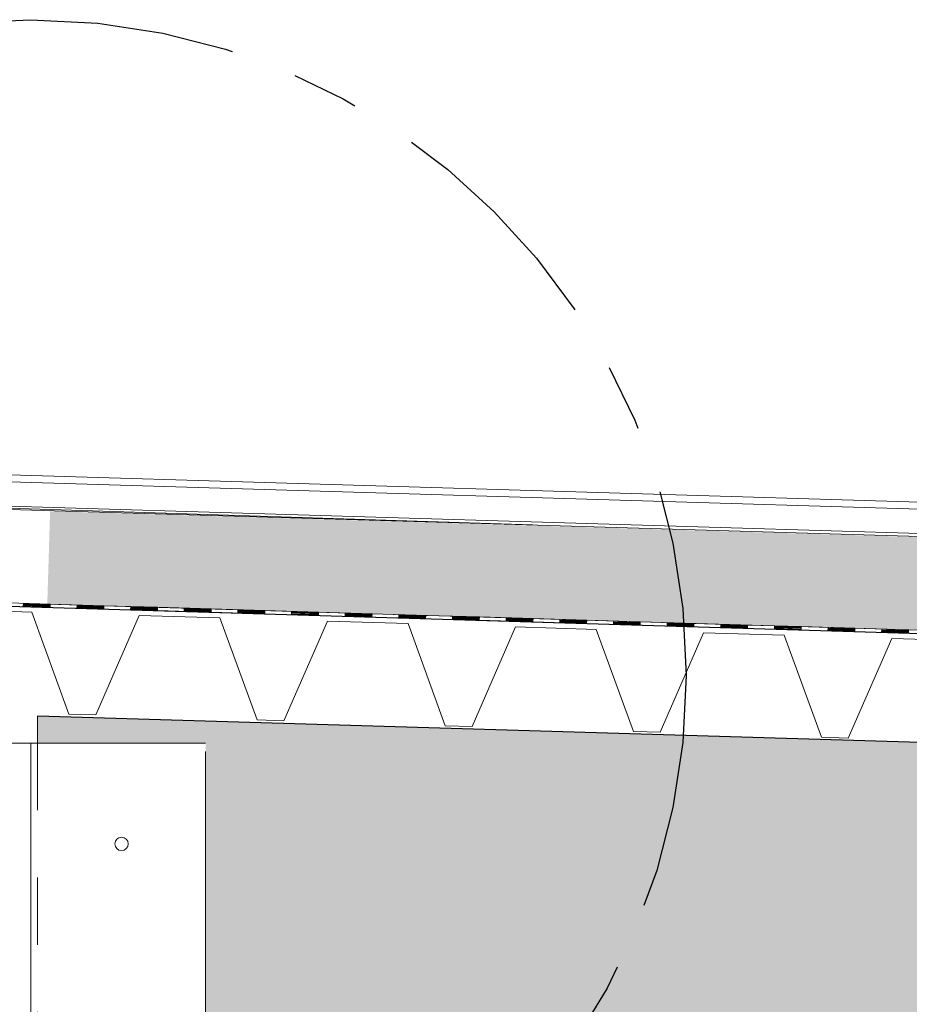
# Model space of a CAD drawing. Header units: metres. Extents: x 1314 to 1415, y -87 to -52.
# Tile 64 of 256: x 1318.32 to 1319.64, y -55.92 to -54.46. Entities that reach past the tile are written whole.
import ezdxf

# ---------------------------------------------------------------- set-up
doc = ezdxf.new("R2010")
doc.units = ezdxf.units.M
doc.header["$PDMODE"] = 65
for name, pattern in [('AUSGEZOGEN', [0]), ('STRICHPUNKT2_S5', [0.5, 0.35, -0.05, 0.05, -0.05]), ('VERDECKT2_S2', [0.15, 0.1, -0.05])]:
    doc.linetypes.add(name, pattern=pattern)
for name, color, linetype, lineweight in [('XR$2$Allgemein', 4, 'AUSGEZOGEN', 13), ('XR$2$Ansicht', 1, 'AUSGEZOGEN', 50), ('XR$2$Design', 4, 'AUSGEZOGEN', 13), ('XR$2$KALZIP', 7, 'AUSGEZOGEN', 13), ('XR$2$Möblierung', 4, 'AUSGEZOGEN', 13), ('XR$3$DETAIL', 7, 'AUSGEZOGEN', 25), ('XR$3$Maßlinie 1_50', 7, 'AUSGEZOGEN', 25), ('XR$4$Muster', 4, 'AUSGEZOGEN', 13)]:
    doc.layers.add(name, color=color, linetype=linetype, lineweight=lineweight)
doc.styles.add('ARIAL', font='arial.ttf')
doc.dimstyles.new('DIMSTYLE_3', dxfattribs={"dimtxt": 0.125, "dimasz": 0.15, "dimexe": 0, "dimexo": 0, "dimgap": 0.0625, "dimtad": 2, "dimdec": 1, "dimlfac": 100, "dimrnd": 0.5, "dimzin": 4, "dimdsep": 46, "dimtxsty": 'ARIAL', "dimblk1": 'ALL_ML_KREIS', "dimblk2": 'ALL_ML_KREIS', "dimsah": 1, "dimcen": 0, "dimclrd": 3, "dimclre": 3, "dimclrt": 3, "dimadec": 0, "dimazin": 0, "dimtfac": 1, "dimtdec": 0, "dimtix": 1, "dimtmove": 2, "dimatfit": 3, "dimfxl": 0, "dimtvp": 1.2, "dimtzin": 0, "dimlwd": 0, "dimlwe": 25, "dimarcsym": 0})
doc.dimstyles.new('DIMSTYLE_5', dxfattribs={"dimtxt": 0.125, "dimasz": 0.15, "dimexe": 0, "dimexo": 0, "dimgap": 0.0625, "dimtad": 2, "dimrnd": 0.005, "dimzin": 4, "dimdsep": 46, "dimtxsty": 'ARIAL', "dimblk1": 'ALL_ML_KREIS', "dimblk2": 'ALL_ML_KREIS', "dimsah": 1, "dimcen": 0, "dimclrd": 3, "dimclre": 3, "dimclrt": 3, "dimadec": 0, "dimazin": 0, "dimtfac": 1, "dimtdec": 0, "dimtix": 1, "dimtmove": 2, "dimatfit": 3, "dimfxl": 0, "dimtzin": 0, "dimlwd": 0, "dimlwe": 25, "dimarcsym": 0})

# ---------------------------------------------------------------- blocks, each defined once
blk = doc.blocks.new('MUSTERELEMENT_36')
at = {"layer": 'XR$2$Design', "color": 4, "linetype": 'AUSGEZOGEN', "lineweight": 13, "transparency": 33554687}
for p, q in [((1318.3604, -55.3306), (1318.2806, -55.3282)), ((1318.3606, -55.3256), (1318.2808, -55.3232)), ((1318.3207, -55.3244), (1318.3205, -55.3294)), ((1318.3605, -55.3296), (1318.3205, -55.3284)), ((1318.3605, -55.3266), (1318.3206, -55.3254)), ((1318.3605, -55.3276), (1318.3206, -55.3264)), ((1318.3605, -55.3286), (1318.3206, -55.3274)), ((1318.3606, -55.3256), (1318.3604, -55.3306)), ((1318.3606, -55.3256), (1318.3604, -55.3306)), ((1318.4404, -55.328), (1318.3606, -55.3256)), ((1318.4005, -55.3268), (1318.4003, -55.3318)), ((1318.4404, -55.329), (1318.4004, -55.3278)), ((1318.4403, -55.33), (1318.4004, -55.3288)), ((1318.4404, -55.328), (1318.4402, -55.333)), ((1318.4404, -55.328), (1318.4402, -55.333)), ((1318.5202, -55.3304), (1318.4404, -55.328)), ((1318.4803, -55.3292), (1318.4801, -55.3342)), ((1318.4402, -55.333), (1318.3604, -55.3306)), ((1318.4403, -55.331), (1318.4004, -55.3298)), ((1318.4403, -55.332), (1318.4004, -55.3308)), ((1318.52, -55.3354), (1318.4402, -55.333)), ((1318.5201, -55.3324), (1318.4802, -55.3312)), ((1318.5201, -55.3334), (1318.4802, -55.3322)), ((1318.5201, -55.3344), (1318.4802, -55.3332)), ((1318.5202, -55.3314), (1318.4803, -55.3302)), ((1318.5202, -55.3304), (1318.52, -55.3354)), ((1318.5202, -55.3304), (1318.52, -55.3354)), ((1318.5999, -55.3378), (1318.52, -55.3354)), ((1318.6, -55.3328), (1318.5202, -55.3304)), ((1318.5601, -55.3316), (1318.56, -55.3366)), ((1318.6, -55.3348), (1318.56, -55.3336)), ((1318.5999, -55.3358), (1318.56, -55.3346)), ((1318.5999, -55.3368), (1318.56, -55.3356)), ((1318.6, -55.3338), (1318.5601, -55.3326)), ((1318.6, -55.3328), (1318.5999, -55.3378)), ((1318.6, -55.3328), (1318.5999, -55.3378)), ((1318.6797, -55.3402), (1318.5999, -55.3378)), ((1318.6798, -55.3352), (1318.6, -55.3328)), ((1318.6399, -55.334), (1318.6398, -55.339)), ((1318.6797, -55.3382), (1318.6398, -55.337)), ((1318.6797, -55.3392), (1318.6398, -55.338)), ((1318.6798, -55.3362), (1318.6399, -55.335)), ((1318.6798, -55.3372), (1318.6399, -55.336)), ((1318.6798, -55.3352), (1318.6797, -55.3402)), ((1318.6798, -55.3352), (1318.6797, -55.3402)), ((1318.7595, -55.3426), (1318.6797, -55.3402)), ((1318.7596, -55.3376), (1318.6798, -55.3352)), ((1318.7197, -55.3364), (1318.7196, -55.3414)), ((1318.7595, -55.3406), (1318.7196, -55.3394)), ((1318.7595, -55.3416), (1318.7196, -55.3404)), ((1318.7596, -55.3386), (1318.7197, -55.3374)), ((1318.7596, -55.3396), (1318.7197, -55.3384)), ((1318.7596, -55.3376), (1318.7595, -55.3426)), ((1318.7596, -55.3376), (1318.7595, -55.3426)), ((1318.8393, -55.345), (1318.7595, -55.3426)), ((1318.8395, -55.34), (1318.7596, -55.3376)), ((1318.7995, -55.3388), (1318.7994, -55.3438)), ((1318.8393, -55.344), (1318.7994, -55.3428)), ((1318.8394, -55.341), (1318.7995, -55.3398)), ((1318.8394, -55.342), (1318.7995, -55.3408)), ((1318.8394, -55.343), (1318.7995, -55.3418)), ((1318.8395, -55.34), (1318.8393, -55.345)), ((1318.8395, -55.34), (1318.8393, -55.345)), ((1318.9193, -55.3424), (1318.8395, -55.34)), ((1318.8794, -55.3412), (1318.8792, -55.3462)), ((1318.9192, -55.3434), (1318.8793, -55.3422)), ((1318.9192, -55.3444), (1318.8793, -55.3432)), ((1318.9193, -55.3424), (1318.9191, -55.3474)), ((1318.9193, -55.3424), (1318.9191, -55.3474)), ((1318.9991, -55.3448), (1318.9193, -55.3424)), ((1318.9592, -55.3436), (1318.959, -55.3486)), ((1318.9191, -55.3474), (1318.8393, -55.345)), ((1318.9191, -55.3464), (1318.8792, -55.3452)), ((1318.9192, -55.3454), (1318.8793, -55.3442)), ((1318.9989, -55.3498), (1318.9191, -55.3474)), ((1318.999, -55.3488), (1318.959, -55.3476)), ((1318.999, -55.3458), (1318.9591, -55.3446)), ((1318.999, -55.3468), (1318.9591, -55.3456)), ((1318.999, -55.3478), (1318.9591, -55.3466)), ((1318.9991, -55.3448), (1318.9989, -55.3498)), ((1318.9991, -55.3448), (1318.9989, -55.3498)), ((1319.0787, -55.3522), (1318.9989, -55.3498)), ((1319.0789, -55.3472), (1318.9991, -55.3448)), ((1319.039, -55.346), (1319.0388, -55.351)), ((1319.0788, -55.3492), (1319.0389, -55.348)), ((1319.0788, -55.3502), (1319.0389, -55.349)), ((1319.0788, -55.3512), (1319.0389, -55.35)), ((1319.0789, -55.3482), (1319.039, -55.347)), ((1319.0789, -55.3472), (1319.0787, -55.3522)), ((1319.0789, -55.3472), (1319.0787, -55.3522)), ((1319.1586, -55.3546), (1319.0787, -55.3522)), ((1319.1587, -55.3496), (1319.0789, -55.3472)), ((1319.1188, -55.3484), (1319.1186, -55.3534)), ((1319.1586, -55.3516), (1319.1187, -55.3504)), ((1319.1586, -55.3526), (1319.1187, -55.3514)), ((1319.1586, -55.3536), (1319.1187, -55.3524)), ((1319.1587, -55.3506), (1319.1188, -55.3494)), ((1319.1587, -55.3496), (1319.1586, -55.3546)), ((1319.1587, -55.3496), (1319.1586, -55.3546)), ((1319.2384, -55.357), (1319.1586, -55.3546)), ((1319.2385, -55.352), (1319.1587, -55.3496)), ((1319.1986, -55.3508), (1319.1985, -55.3558)), ((1319.2385, -55.354), (1319.1985, -55.3528)), ((1319.2384, -55.355), (1319.1985, -55.3538)), ((1319.2384, -55.356), (1319.1985, -55.3548)), ((1319.2385, -55.353), (1319.1986, -55.3518)), ((1319.2385, -55.352), (1319.2384, -55.357)), ((1319.2385, -55.352), (1319.2384, -55.357)), ((1319.3182, -55.3594), (1319.2384, -55.357)), ((1319.3183, -55.3544), (1319.2385, -55.352)), ((1319.2784, -55.3532), (1319.2783, -55.3582)), ((1319.3182, -55.3574), (1319.2783, -55.3562)), ((1319.3182, -55.3584), (1319.2783, -55.3572)), ((1319.3183, -55.3554), (1319.2784, -55.3542)), ((1319.3183, -55.3564), (1319.2784, -55.3552)), ((1319.3183, -55.3544), (1319.3182, -55.3594)), ((1319.3183, -55.3544), (1319.3182, -55.3594)), ((1319.3981, -55.3568), (1319.3183, -55.3544)), ((1319.3582, -55.3556), (1319.3581, -55.3606)), ((1319.3981, -55.3598), (1319.3581, -55.3586)), ((1319.3981, -55.3578), (1319.3582, -55.3566)), ((1319.3981, -55.3588), (1319.3582, -55.3576)), ((1319.3981, -55.3568), (1319.398, -55.3618)), ((1319.3981, -55.3568), (1319.398, -55.3618)), ((1319.478, -55.3592), (1319.3981, -55.3568)), ((1319.438, -55.358), (1319.4379, -55.363)), ((1319.398, -55.3618), (1319.3182, -55.3594)), ((1319.398, -55.3608), (1319.3581, -55.3596)), ((1319.4778, -55.3642), (1319.398, -55.3618)), ((1319.4778, -55.3632), (1319.4379, -55.362)), ((1319.4779, -55.3602), (1319.438, -55.359)), ((1319.4779, -55.3612), (1319.438, -55.36)), ((1319.4779, -55.3622), (1319.438, -55.361)), ((1319.478, -55.3592), (1319.4778, -55.3642)), ((1319.478, -55.3592), (1319.4778, -55.3642)), ((1319.5576, -55.3666), (1319.4778, -55.3642)), ((1319.5578, -55.3616), (1319.478, -55.3592)), ((1319.5179, -55.3604), (1319.5177, -55.3654)), ((1319.5576, -55.3656), (1319.5177, -55.3644)), ((1319.5577, -55.3626), (1319.5178, -55.3614)), ((1319.5577, -55.3636), (1319.5178, -55.3624)), ((1319.5577, -55.3646), (1319.5178, -55.3634)), ((1319.5578, -55.3616), (1319.5576, -55.3666)), ((1319.5578, -55.3616), (1319.5576, -55.3666)), ((1319.6374, -55.3689), (1319.5576, -55.3666)), ((1319.6376, -55.364), (1319.5578, -55.3616)), ((1319.5977, -55.3628), (1319.5975, -55.3678)), ((1319.6375, -55.3649), (1319.5976, -55.3638)), ((1319.6375, -55.3659), (1319.5976, -55.3648)), ((1319.6375, -55.3669), (1319.5976, -55.3658)), ((1319.6375, -55.3679), (1319.5976, -55.3668)), ((1319.6376, -55.364), (1319.6374, -55.3689)), ((1319.6376, -55.364), (1319.6374, -55.3689)), ((1319.7172, -55.3713), (1319.6374, -55.3689)), ((1319.7174, -55.3663), (1319.6376, -55.364))]:
    blk.add_line(p, q, dxfattribs=at)
blk = doc.blocks.new('ALL_ML_KREIS')
at = {"color": 0, "linetype": 'ByBlock', "lineweight": -2}
for p, q in [((0, -0.5), (0, 0.5)), ((-1, 0), (0.5, 0))]:
    blk.add_line(p, q, dxfattribs=at)
blk.add_circle((0, 0), 0.15, dxfattribs=at)
blk = doc.blocks.new('*D81')
at = {"layer": 'DEFPOINTS', "color": 3, "linetype": 'AUSGEZOGEN', "lineweight": 25, "transparency": 33554687}
for p in [(1318.1917, -55.1748), (1318.0417, -57.9251), (1318.0417, -64.661)]:
    blk.add_point(p, dxfattribs=at)
at = {"layer": 'XR$3$Maßlinie 1_50', "color": 3, "linetype": 'AUSGEZOGEN', "lineweight": -2, "transparency": 33554687}
for p, q in [((1318.0417, -64.361), (1318.0417, -64.661)), ((1318.1917, -64.361), (1318.1917, -64.661)), ((1318.0417, -64.661), (1318.1917, -64.661))]:
    blk.add_line(p, q, dxfattribs=at)
at = {"layer": 'XR$3$Maßlinie 1_50', "color": 3, "linetype": 'AUSGEZOGEN', "lineweight": 25, "transparency": 33554687, "xscale": 0.15, "yscale": 0.15, "zscale": 0.15, "rotation": 180}
blk.add_blockref('ALL_ML_KREIS', (1318.0417, -64.661), dxfattribs=at)
at = {"layer": 'XR$3$Maßlinie 1_50', "color": 3, "linetype": 'AUSGEZOGEN', "lineweight": 25, "transparency": 33554687, "xscale": 0.15, "yscale": 0.15, "zscale": 0.15}
blk.add_blockref('ALL_ML_KREIS', (1318.1917, -64.661), dxfattribs=at)
at = {"layer": 'XR$3$Maßlinie 1_50', "color": 3, "linetype": 'AUSGEZOGEN', "lineweight": 25, "transparency": 33554687, "insert": (1318.0956, -64.4735), "char_height": 0.125, "width": 0.5, "attachment_point": 5, "style": 'ARIAL'}
blk.add_mtext('\\A1;{\\A1;{15\\H0.082500;\\S^ ;}}', dxfattribs=at)
blk = doc.blocks.new('*D82')
at = {"layer": 'DEFPOINTS', "color": 3, "linetype": 'AUSGEZOGEN', "lineweight": 25, "transparency": 33554687}
for p in [(1318.1917, -55.1748), (1332.4917, -56.3136), (1318.1917, -64.661)]:
    blk.add_point(p, dxfattribs=at)
at = {"layer": 'XR$3$Maßlinie 1_50', "color": 3, "linetype": 'AUSGEZOGEN', "lineweight": -2, "transparency": 33554687}
for p, q in [((1318.1917, -64.361), (1318.1917, -64.661)), ((1332.4917, -64.361), (1332.4917, -64.661)), ((1318.1917, -64.661), (1332.4917, -64.661))]:
    blk.add_line(p, q, dxfattribs=at)
at = {"layer": 'XR$3$Maßlinie 1_50', "color": 3, "linetype": 'AUSGEZOGEN', "lineweight": 25, "transparency": 33554687, "xscale": 0.15, "yscale": 0.15, "zscale": 0.15, "rotation": 180}
blk.add_blockref('ALL_ML_KREIS', (1318.1917, -64.661), dxfattribs=at)
at = {"layer": 'XR$3$Maßlinie 1_50', "color": 3, "linetype": 'AUSGEZOGEN', "lineweight": 25, "transparency": 33554687, "xscale": 0.15, "yscale": 0.15, "zscale": 0.15}
blk.add_blockref('ALL_ML_KREIS', (1332.4917, -64.661), dxfattribs=at)
at = {"layer": 'XR$3$Maßlinie 1_50', "color": 3, "linetype": 'AUSGEZOGEN', "lineweight": 25, "transparency": 33554687, "insert": (1325.3461, -64.5463), "char_height": 0.125, "width": 0.625, "attachment_point": 5, "style": 'ARIAL'}
blk.add_mtext('\\A1;{\\A1;{14.30\\H0.082500;\\S^ ;}}', dxfattribs=at)

msp = doc.modelspace()

# ---------------------------------------------------------------- hatches: boundary and pattern name
at = {"layer": 'XR$2$Möblierung', "linetype": 'AUSGEZOGEN', "lineweight": 13, "true_color": 0xcdb691, "transparency": 33554687}
msp.add_hatch(color=43, dxfattribs=at).paths.add_polyline_path([(1332.3417, -55.9123), (1318.3417, -55.4923), (1318.3417, -55.5323), (1318.5917, -55.5323), (1318.5917, -56.7023), (1332.0917, -56.7023), (1332.0917, -55.9524), (1332.3417, -55.9524)])
at = {"layer": 'XR$4$Muster', "linetype": 'AUSGEZOGEN', "lineweight": 13, "transparency": 33554687}
h = msp.add_hatch(dxfattribs=at)
h.set_pattern_fill('MUSTER', color=52, scale=0.0675, style=0, pattern_type=2)
h.set_pattern_definition([(0, (0.135, 0.135), (0.0675, 0.0675), [0.0675, -0.0675]), (90, (0.135, 0.135), (-0.0675, 0.0675), [0.0675, -0.0675])])
h.paths.add_polyline_path([(1318.3562, -55.3257), (1332.3278, -55.7448), (1332.332, -55.6049), (1325.3319, -55.3949), (1318.3604, -55.1875)], flags=0)

# ---------------------------------------------------------------- linework, layer by layer
at = {"layer": 'XR$2$Allgemein', "color": 4, "linetype": 'VERDECKT2_S2', "lineweight": 13, "transparency": 33554687}
msp.add_line((1318.3417, -55.5323), (1318.3417, -56.7023), dxfattribs=at)
at = {"layer": 'XR$2$Ansicht', "color": 4, "linetype": 'AUSGEZOGEN', "lineweight": 13, "transparency": 33554687}
for p, q in [((1318.3417, -55.5323), (1318.3417, -55.4923)), ((1318.5917, -55.5323), (1318.1917, -55.5323)), ((1318.3317, -55.5323), (1318.3317, -56.7123)), ((1318.5917, -62.2451), (1318.5917, -55.5451))]:
    msp.add_line(p, q, dxfattribs=at)
msp.add_lwpolyline([(1318.1917, -55.3831), (1318.2132, -55.3339), (1318.3331, -55.3376), (1318.3885, -55.4893), (1318.4285, -55.4905), (1318.493, -55.3425), (1318.613, -55.3461), (1318.6684, -55.4979), (1318.7083, -55.4991), (1318.7729, -55.351), (1318.8929, -55.3547), (1318.9482, -55.5065), (1318.9882, -55.5077), (1319.0528, -55.3596), (1319.1727, -55.3633), (1319.2281, -55.5151), (1319.2681, -55.5163), (1319.3326, -55.3682), (1319.4526, -55.3719), (1319.508, -55.5237), (1319.5479, -55.5249), (1319.6125, -55.3768), (1319.7325, -55.3805)], dxfattribs=at)
msp.add_circle((1318.4667, -55.6823), 0.01, dxfattribs=at)
at = {"layer": 'XR$2$Design', "color": 4, "lineweight": 13, "transparency": 33554687}
for p, q in [((1332.6086, -55.6132), (1318.2148, -55.1822)), ((1332.3278, -55.7448), (1318.3562, -55.3257))]:
    msp.add_line(p, q, dxfattribs=at)
at = {"layer": 'XR$2$Design', "color": 3, "linetype": 'AUSGEZOGEN', "lineweight": 25, "transparency": 33554687}
for p, q in [((1318.1917, -55.3257), (1332.4917, -55.7547)), ((1332.4917, -55.9168), (1318.3417, -55.4923))]:
    msp.add_line(p, q, dxfattribs=at)
at = {"layer": 'XR$2$KALZIP', "transparency": 33554687}
for p, q in [((1332.6417, -55.5639), (1318.2766, -55.1329)), ((1332.642, -55.5741), (1318.2764, -55.1431)), ((1319.0783, -55.208), (1318.1619, -55.1788)), ((1332.6417, -55.6102), (1318.2749, -55.1792))]:
    msp.add_line(p, q, dxfattribs=at)
at = {"layer": 'XR$3$DETAIL', "color": 3, "linetype": 'STRICHPUNKT2_S5', "lineweight": 25, "transparency": 33554687}
msp.add_circle((1318.3315, -55.4318), 0.9754, dxfattribs=at)

# ---------------------------------------------------------------- block references
at = {"layer": 'XR$2$Design', "color": 4, "linetype": 'AUSGEZOGEN', "lineweight": 13, "transparency": 33554687}
msp.add_blockref('MUSTERELEMENT_36', (0, 0), dxfattribs=at)

# ---------------------------------------------------------------- dimensions: what is measured, and where the dimension line sits
at = {"layer": 'XR$3$Maßlinie 1_50', "color": 3, "linetype": 'AUSGEZOGEN', "lineweight": 25, "transparency": 33554687}
for base, p1, p2, dimstyle, picture, middle in [((1318.1917, -64.661), (1318.0417, -64.361), (1318.1917, -64.361), 'DIMSTYLE_3', '*D81', (1318.0956, -64.4735)), ((1332.4917, -64.661), (1318.1917, -64.361), (1332.4917, -64.361), 'DIMSTYLE_5', '*D82', (1325.3461, -64.5463))]:
    dim = msp.add_linear_dim(base=base, p1=p1, p2=p2, dimstyle=dimstyle, override={"dimpost": '<>', "dimclrd": 3, "dimclre": 3, "dimclrt": 3, "dimlwd": 0, "dimlwe": 25}, dxfattribs=at)
    dim.commit()
    dim.dimension.update_dxf_attribs({"geometry": picture, "text_midpoint": middle, "dimtype": 160})

doc.saveas('drawing.dxf')
